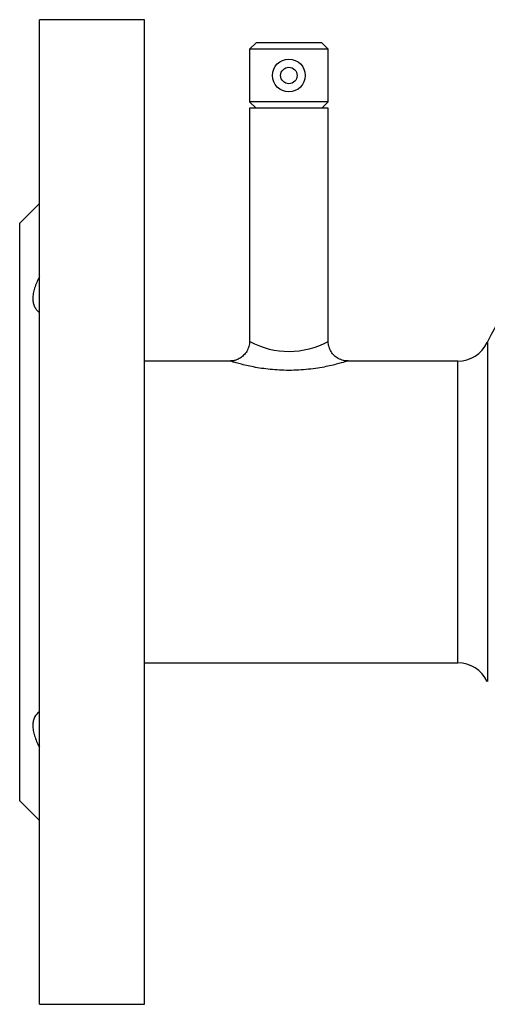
# Model space of a CAD drawing. Header units: millimetres. Extents: x -140 to 188, y -75 to 95.
# Tile 1 of 13: x -140 to -69, y -75 to 75. Entities that reach past the tile are written whole.
import ezdxf

# ---------------------------------------------------------------- set-up
doc = ezdxf.new("R2010")
doc.units = ezdxf.units.MM

msp = doc.modelspace()

# ---------------------------------------------------------------- linework, layer by layer
at = {"color": 7, "linetype": 'Continuous', "lineweight": 25}
for p, q in [((-121, 75), (-137, 75)), ((-137, -75), (-137, 75)), ((-121, -75), (-121, 75)), ((-104, 71.5), (-105, 70.5)), ((-94, 71.5), (-104, 71.5)), ((-93, 70.5), (-94, 71.5)), ((-105, 70.5), (-105, 62.5)), ((-93, 70.5), (-105, 70.5)), ((-93, 62.5), (-93, 70.5)), ((-105, 62.5), (-104, 61.5)), ((-93, 62.5), (-105, 62.5)), ((-94, 61.5), (-93, 62.5)), ((-105, 61.5), (-105, 25.96)), ((-93, 61.5), (-105, 61.5)), ((-93, 26), (-93, 61.5)), ((-137, 47), (-140, 44)), ((-140, -44), (-140, 44)), ((-107.88, 23), (-121, 23)), ((-73.28, 23), (-90, 23)), ((-121, -23), (-73.28, -23)), ((-140, -44), (-137, -47)), ((-137, -75), (-121, -75))]:
    msp.add_line(p, q, dxfattribs=at)
at = {"color": 1, "linetype": 'Continuous', "lineweight": 25}
for p, q in [((-68.77, 25.82), (-68.77, -25.82)), ((-73.28, -23), (-73.28, 23))]:
    msp.add_line(p, q, dxfattribs=at)
at = {"color": 7, "linetype": 'Continuous', "lineweight": 25}
for radius in [2.5, 1.25]:
    msp.add_circle((-99, 66.5), radius, dxfattribs=at)
for centre, radius, start, end in [((-35, 9.48), 37.52, 90, 154.1784), ((-73.28, 28), 5, 270, 334.1784), ((-73.28, -28), 5, 25.8216, 90)]:
    msp.add_arc(centre, radius, start, end, dxfattribs=at)
at = {"color": 1, "linetype": 'Continuous', "lineweight": 25}
msp.add_arc((-99, 36.93), 12.47, 241.6202, 298.7614, dxfattribs=at)
at = {"color": 7, "linetype": 'Continuous', "lineweight": 25}
for points, knots in [([(-137, 35.82), (-137.3, 35.24), (-137.55, 34.67), (-137.82, 33.83), (-137.89, 33.55), (-137.98, 33.03), (-138, 32.77), (-138, 32.41), (-137.99, 32.29), (-137.97, 32.06), (-137.95, 31.96), (-137.89, 31.64), (-137.82, 31.45), (-137.64, 31.1), (-137.54, 30.94), (-137.29, 30.66), (-137.15, 30.54), (-137, 30.43)], [0, 0, 0, 0, 0.25, 0.25, 0.375, 0.375, 0.5, 0.5, 0.5625, 0.5625, 0.625, 0.625, 0.75, 0.75, 0.875, 0.875, 1, 1, 1, 1]), ([(-105.02, 25.96), (-105.02, 25.85), (-105, 25.47), (-105.2, 24.83), (-105.6, 24.14), (-106.12, 23.63), (-106.67, 23.29), (-107.21, 23.09), (-107.61, 23.01), (-107.83, 23.01), (-107.89, 23.01)], [0, 0, 0, 0, 0.071358, 0.250296, 0.432156, 0.589926, 0.730162, 0.855137, 0.964967, 1, 1, 1, 1]), ([(-89.99, 23.01), (-90.04, 23.01), (-90.27, 22.99), (-90.79, 23.08), (-91.46, 23.34), (-92.1, 23.81), (-92.6, 24.42), (-92.91, 25.17), (-93.03, 25.73), (-93, 26.01), (-93, 26.02)], [0, 0, 0, 0, 0.0316571, 0.1467718, 0.3300257, 0.4805451, 0.6478748, 0.8200268, 0.9952391, 1, 1, 1, 1]), ([(-137, -30.43), (-137.3, -30.64), (-137.55, -30.92), (-137.82, -31.44), (-137.89, -31.64), (-137.98, -32.06), (-138, -32.28), (-138, -32.64), (-137.99, -32.77), (-137.97, -33.02), (-137.95, -33.15), (-137.89, -33.55), (-137.82, -33.82), (-137.64, -34.38), (-137.54, -34.67), (-137.29, -35.24), (-137.15, -35.53), (-137, -35.82)], [0, 0, 0, 0, 0.25, 0.25, 0.375, 0.375, 0.5, 0.5, 0.5625, 0.5625, 0.625, 0.625, 0.75, 0.75, 0.875, 0.875, 1, 1, 1, 1])]:
    msp.add_open_spline(points, degree=3, knots=knots, dxfattribs=at)
at = {"color": 1, "linetype": 'Continuous', "lineweight": 25}
msp.add_open_spline([(-90, 23), (-90, 23), (-90, 23), (-90.33, 22.9), (-91.73, 22.5), (-93.92, 22), (-96.7, 21.62), (-99.7, 21.53), (-102.55, 21.76), (-105.03, 22.2), (-106.65, 22.61), (-107.5, 22.85), (-107.95, 22.99), (-107.91, 22.97), (-107.88, 22.96)], degree=3, knots=[0, 0, 0, 0, 0.0006545, 0.0965689, 0.1946906, 0.3013326, 0.4153962, 0.5276136, 0.633559, 0.7383668, 0.8449941, 0.8963504, 0.9496086, 1, 1, 1, 1], dxfattribs=at)

doc.saveas('drawing.dxf')
